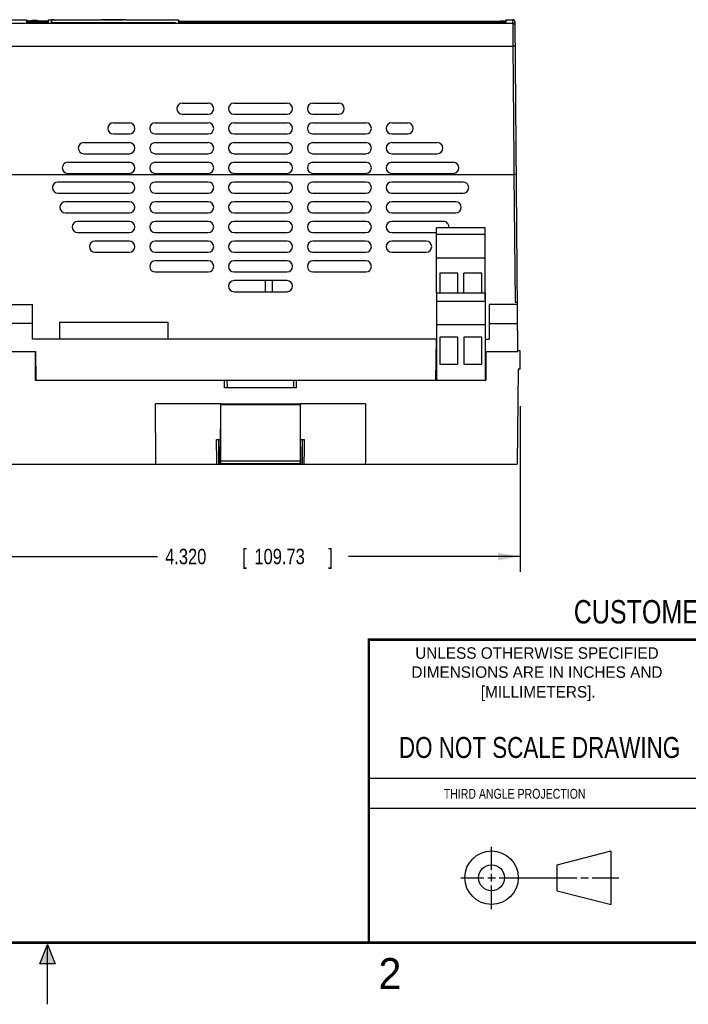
# Model space of a CAD drawing. Header units: inches. Extents: x 0 to 22, y 0 to 17.
# Tile 3 of 16: x 10.8 to 16.2, y 0 to 8. Entities that reach past the tile are written whole.
import ezdxf
from ezdxf.enums import TextEntityAlignment as Align

# ---------------------------------------------------------------- set-up
doc = ezdxf.new("R2010")
doc.units = ezdxf.units.IN
doc.header["$LTSCALE"] = 1.21
doc.header["$MEASUREMENT"] = 0
doc.layers.get('0').update_dxf_attribs({"linetype": 'CONTINUOUS'})
doc.layers.add('DIMENSIONS', color=7, linetype='CONTINUOUS')
doc.styles.get("Standard").update_dxf_attribs({"font": 'txt', "width": 0.8})
doc.dimstyles.new('DIMSTYLE_1', dxfattribs={"dimtxt": 0.125, "dimasz": 0.18, "dimexe": 0.18, "dimexo": 0.0625, "dimgap": 0.09, "dimtad": 0, "dimtih": 1, "dimtoh": 1, "dimdec": 3, "dimzin": 4, "dimdsep": 46, "dimtxsty": 'STANDARD', "dimblk": '_FILLED', "dimblk1": '_FILLED', "dimblk2": '_FILLED', "dimcen": 0.09, "dimadec": 0, "dimazin": 0, "dimtp": 0.01, "dimtm": 0.01, "dimtfac": 1, "dimtdec": 3, "dimtofl": 0, "dimtmove": 0, "dimatfit": 3, "dimldrblk": '_FILLED', "dimfxl": 1, "dimtolj": 1, "dimtzin": 4, "dimarcsym": 0})

# ---------------------------------------------------------------- blocks, each defined once
blk = doc.blocks.new('_FILLED')
at = {"color": 0, "linetype": 'BYBLOCK'}
blk.add_solid([(0, 0), (-1, 0.174), (-1, -0.174)], dxfattribs=at)
blk = doc.blocks.new('*D0')
at = {"layer": 'DIMENSIONS', "color": 2, "linetype": 'CONTINUOUS'}
for p, q in [((10.5181, 5.2023), (10.5181, 3.5098)), ((14.8381, 4.8546), (14.8381, 3.5098)), ((10.5181, 3.6348), (11.8929, 3.6348)), ((14.8381, 3.6348), (13.4429, 3.6348))]:
    blk.add_line(p, q, dxfattribs=at)
at = {"layer": 'DIMENSIONS', "color": 2, "linetype": 'CONTINUOUS', "xscale": 0.18, "yscale": 0.18, "zscale": 0.18, "rotation": 180}
blk.add_blockref('_FILLED', (10.5181, 3.6348), dxfattribs=at)
at = {"layer": 'DIMENSIONS', "color": 2, "linetype": 'CONTINUOUS', "xscale": 0.18, "yscale": 0.18, "zscale": 0.18}
blk.add_blockref('_FILLED', (14.8381, 3.6348), dxfattribs=at)
at = {"layer": 'DIMENSIONS', "color": 2, "linetype": 'CONTINUOUS', "width": 0.8}
for s, p in [('4.320', (11.9554, 3.5723)), ('[', (12.5804, 3.5723)), ('109.73', (12.6804, 3.5723)), (']', (13.2804, 3.5723))]:
    blk.add_text(s, height=0.125, dxfattribs=at).set_placement(p)

msp = doc.modelspace()

# ---------------------------------------------------------------- hatches: boundary and pattern name
at = {"linetype": 'CONTINUOUS'}
msp.add_hatch(color=2, dxfattribs=at).paths.add_polyline_path([(10.9375, 0.3287), (11, 0.485), (11.0625, 0.3287)])

# ---------------------------------------------------------------- linework, layer by layer
at = {"color": 7, "linetype": 'CONTINUOUS'}
for p, q in [((10.6832, 7.9652), (14.777, 7.9652)), ((10.6834, 7.9921), (10.8301, 7.9921)), ((10.8301, 7.9921), (10.8301, 7.9703)), ((10.8301, 7.9801), (11.0051, 7.9801)), ((10.8501, 7.9689), (11.0051, 7.9689)), ((10.8527, 7.9841), (10.8527, 7.9801)), ((11.0051, 7.9912), (11.0051, 7.9689)), ((11.0301, 7.9912), (11.0301, 7.9689)), ((11.0301, 7.9689), (12.0401, 7.9689)), ((11.0341, 7.9912), (11.0341, 7.9689)), ((11.0341, 7.9692), (12.0401, 7.9692)), ((11.0501, 7.9917), (11.4356, 7.9917)), ((11.0501, 7.9915), (11.0541, 7.9915)), ((11.4489, 7.9915), (11.6213, 7.9915)), ((11.6346, 7.9917), (12.0201, 7.9917)), ((12.0401, 7.9692), (12.0401, 7.9689)), ((12.0651, 7.9912), (12.0651, 7.9689)), ((12.0651, 7.9801), (14.7217, 7.9801)), ((12.0651, 7.9689), (14.7017, 7.9689)), ((12.1651, 7.9722), (12.1651, 7.97)), ((12.2651, 7.9722), (12.2651, 7.97)), ((12.3631, 7.9722), (12.3631, 7.97)), ((12.4631, 7.9722), (12.4631, 7.97)), ((12.5611, 7.9722), (12.5611, 7.97)), ((12.6611, 7.9722), (12.6611, 7.97)), ((12.7591, 7.9722), (12.7591, 7.97)), ((12.8591, 7.9722), (12.8591, 7.97)), ((12.9571, 7.9722), (12.9571, 7.97)), ((13.0571, 7.9722), (13.0571, 7.97)), ((13.1551, 7.9722), (13.1551, 7.97)), ((13.2551, 7.9722), (13.2551, 7.97)), ((14.7161, 7.9837), (14.7161, 7.9801)), ((14.7217, 7.9921), (14.7768, 7.9921)), ((14.7217, 7.9921), (14.7217, 7.9703)), ((14.8201, 5.2998), (14.7968, 7.9723)), ((10.6817, 7.7762), (14.7785, 7.7762)), ((12.0951, 7.3144), (12.3051, 7.3144)), ((12.5151, 7.3144), (12.9451, 7.3144)), ((13.1551, 7.3144), (13.3651, 7.3144)), ((12.0951, 7.2244), (12.3051, 7.2244)), ((12.5151, 7.2244), (12.9451, 7.2244)), ((13.1551, 7.2244), (13.3651, 7.2244)), ((11.5351, 7.1544), (11.6651, 7.1544)), ((11.8751, 7.1544), (12.3051, 7.1544)), ((12.5151, 7.1544), (12.9451, 7.1544)), ((13.1551, 7.1544), (13.5851, 7.1544)), ((13.7951, 7.1544), (13.9251, 7.1544)), ((11.5351, 7.0644), (11.6651, 7.0644)), ((11.8751, 7.0644), (12.3051, 7.0644)), ((12.5151, 7.0644), (12.9451, 7.0644)), ((13.1551, 7.0644), (13.5851, 7.0644)), ((13.7951, 7.0644), (13.9251, 7.0644)), ((11.2951, 6.9944), (11.6651, 6.9944)), ((11.8751, 6.9944), (12.3051, 6.9944)), ((12.5151, 6.9944), (12.9451, 6.9944)), ((13.1551, 6.9944), (13.5851, 6.9944)), ((13.7951, 6.9944), (14.1651, 6.9944)), ((11.2951, 6.9044), (11.6651, 6.9044)), ((11.8751, 6.9044), (12.3051, 6.9044)), ((12.5151, 6.9044), (12.9451, 6.9044)), ((13.1551, 6.9044), (13.5851, 6.9044)), ((13.7951, 6.9044), (14.1651, 6.9044)), ((11.1651, 6.8344), (11.6651, 6.8344)), ((11.8751, 6.8344), (12.3051, 6.8344)), ((12.5151, 6.8344), (12.9451, 6.8344)), ((13.1551, 6.8344), (13.5851, 6.8344)), ((13.7951, 6.8344), (14.2951, 6.8344)), ((10.6726, 6.7355), (14.7876, 6.7355)), ((11.1651, 6.7444), (11.6651, 6.7444)), ((11.8751, 6.7444), (12.3051, 6.7444)), ((12.5151, 6.7444), (12.9451, 6.7444)), ((13.1551, 6.7444), (13.5851, 6.7444)), ((13.7951, 6.7444), (14.2951, 6.7444)), ((14.8076, 6.7357), (14.7876, 6.7355)), ((14.7876, 6.7355), (14.7966, 5.6998)), ((11.6651, 6.6744), (11.0851, 6.6744)), ((12.3051, 6.6744), (11.8751, 6.6744)), ((12.9451, 6.6744), (12.5151, 6.6744)), ((13.5851, 6.6744), (13.1551, 6.6744)), ((14.3751, 6.6744), (13.7951, 6.6744)), ((11.0851, 6.5844), (11.6651, 6.5844)), ((11.8751, 6.5844), (12.3051, 6.5844)), ((12.5151, 6.5844), (12.9451, 6.5844)), ((13.1551, 6.5844), (13.5851, 6.5844)), ((13.7951, 6.5844), (14.3751, 6.5844)), ((11.6651, 6.5144), (11.1451, 6.5144)), ((12.3051, 6.5144), (11.8751, 6.5144)), ((12.9451, 6.5144), (12.5151, 6.5144)), ((13.5851, 6.5144), (13.1551, 6.5144)), ((14.3151, 6.5144), (13.7951, 6.5144)), ((11.1451, 6.4244), (11.6651, 6.4244)), ((11.8751, 6.4244), (12.3051, 6.4244)), ((12.5151, 6.4244), (12.9451, 6.4244)), ((13.1551, 6.4244), (13.5851, 6.4244)), ((13.7951, 6.4244), (14.3151, 6.4244)), ((11.6651, 6.3544), (11.2451, 6.3544)), ((12.3051, 6.3544), (11.8751, 6.3544)), ((12.9451, 6.3544), (12.5151, 6.3544)), ((13.5851, 6.3544), (13.1551, 6.3544)), ((14.2151, 6.3544), (13.7951, 6.3544)), ((11.2451, 6.2644), (11.6651, 6.2644)), ((11.8751, 6.2644), (12.3051, 6.2644)), ((12.5151, 6.2644), (12.9451, 6.2644)), ((13.1551, 6.2644), (13.5851, 6.2644)), ((13.7951, 6.2644), (14.1594, 6.2644)), ((14.5531, 6.3033), (14.1594, 6.3033)), ((14.1594, 6.0573), (14.1594, 6.3033)), ((14.5531, 6.2473), (14.1594, 6.2473)), ((14.5531, 6.0573), (14.5531, 6.3033)), ((11.6651, 6.1944), (11.3851, 6.1944)), ((12.3051, 6.1944), (11.8751, 6.1944)), ((12.9451, 6.1944), (12.5151, 6.1944)), ((13.5851, 6.1944), (13.1551, 6.1944)), ((14.0751, 6.1944), (13.7951, 6.1944)), ((11.3851, 6.1044), (11.6651, 6.1044)), ((11.8751, 6.1044), (12.3051, 6.1044)), ((12.5151, 6.1044), (12.9451, 6.1044)), ((13.1551, 6.1044), (13.5851, 6.1044)), ((13.7951, 6.1044), (14.0751, 6.1044)), ((12.3051, 6.0344), (11.8751, 6.0344)), ((12.9451, 6.0344), (12.5151, 6.0344)), ((13.5851, 6.0344), (13.1551, 6.0344)), ((14.5531, 6.0573), (14.1594, 6.0573)), ((14.1594, 5.7763), (14.1594, 6.0573)), ((14.5531, 5.7173), (14.5531, 6.0573)), ((11.8751, 5.9444), (12.3051, 5.9444)), ((12.5151, 5.9444), (12.9451, 5.9444)), ((13.1551, 5.9444), (13.5851, 5.9444)), ((14.3309, 5.9343), (14.1849, 5.9343)), ((14.1849, 5.9343), (14.1849, 5.7763)), ((14.3309, 5.7763), (14.3309, 5.9343)), ((14.5277, 5.9343), (14.3817, 5.9343)), ((14.3817, 5.7763), (14.3817, 5.9343)), ((14.5277, 5.7763), (14.5277, 5.9343)), ((14.5532, 5.9933), (14.5532, 5.9933)), ((12.9451, 5.8744), (12.5151, 5.8744)), ((12.7667, 5.8744), (12.7667, 5.7844)), ((12.8267, 5.7844), (12.8267, 5.8744)), ((12.5151, 5.7844), (12.9451, 5.7844)), ((14.1594, 5.7763), (14.1593, 5.5193)), ((14.1594, 5.7763), (14.5531, 5.7763)), ((14.5531, 5.7763), (14.553, 5.5193)), ((10.6434, 5.6798), (10.8791, 5.6798)), ((10.8791, 5.3998), (10.8791, 5.6798)), ((14.1594, 5.7073), (14.5531, 5.7073)), ((14.5531, 5.7173), (14.5531, 5.7173)), ((14.8168, 5.6798), (14.5851, 5.6798)), ((14.5851, 5.6798), (14.5851, 5.3998)), ((14.7966, 5.6998), (14.8166, 5.6998)), ((10.8791, 5.5248), (10.642, 5.5248)), ((11.0968, 5.5373), (11.0968, 5.3998)), ((11.0968, 5.5373), (11.9768, 5.5373)), ((11.9768, 5.5373), (11.9768, 5.3998)), ((14.1593, 5.5193), (14.553, 5.5193)), ((14.1593, 5.5193), (14.1593, 5.0673)), ((14.553, 5.5193), (14.553, 5.0673)), ((14.5851, 5.5248), (14.8181, 5.5248)), ((14.1593, 5.3998), (10.8791, 5.3998)), ((14.1544, 5.0648), (14.1573, 5.3998)), ((14.3308, 5.4143), (14.1848, 5.4143)), ((14.1848, 5.4143), (14.1848, 5.1973)), ((14.3308, 5.1973), (14.3308, 5.4143)), ((14.5276, 5.4143), (14.3816, 5.4143)), ((14.3816, 5.4143), (14.3816, 5.1973)), ((14.5276, 5.1973), (14.5276, 5.4143)), ((14.553, 5.3998), (14.5851, 5.3998)), ((14.5566, 5.2998), (14.5566, 5.3998)), ((10.6401, 5.2998), (10.9033, 5.2998)), ((10.9001, 5.2998), (10.9001, 5.0648)), ((10.9033, 5.2998), (10.9053, 5.0648)), ((14.1566, 5.3198), (14.1593, 5.3198)), ((14.553, 5.3198), (14.5566, 5.3198)), ((14.5566, 5.2998), (14.8201, 5.2998)), ((14.5601, 5.2998), (14.5601, 5.0648)), ((14.8381, 5.3048), (14.82, 5.3048)), ((14.8368, 5.1548), (14.8381, 5.3048)), ((14.1593, 5.1973), (14.1555, 5.1973)), ((14.1848, 5.1973), (14.3308, 5.1973)), ((14.3816, 5.1973), (14.5276, 5.1973)), ((14.8214, 5.1548), (14.8147, 4.3848)), ((14.8368, 5.1548), (14.8214, 5.1548)), ((10.9001, 5.0673), (10.9053, 5.0673)), ((10.9001, 5.0648), (14.5601, 5.0648)), ((12.4381, 5.0048), (12.4376, 5.0648)), ((13.0221, 5.0048), (13.0226, 5.0648)), ((14.1544, 5.0673), (14.553, 5.0673)), ((14.5451, 5.0673), (14.5451, 5.0648)), ((14.5531, 5.0673), (14.5601, 5.0673)), ((13.0221, 5.0048), (12.4381, 5.0048)), ((12.4069, 4.8748), (11.878, 4.8748)), ((12.4051, 4.8692), (12.4051, 4.3889)), ((12.4069, 4.8748), (12.4068, 4.8692)), ((13.0533, 4.8713), (12.4068, 4.8712)), ((13.5822, 4.8748), (13.0533, 4.8748)), ((13.0533, 4.8748), (13.0534, 4.8693)), ((13.0551, 4.3889), (13.0551, 4.8693)), ((12.4026, 4.3848), (12.4051, 4.6712)), ((13.0576, 4.3848), (13.0551, 4.6714)), ((12.372, 4.5848), (12.4043, 4.5848)), ((12.3926, 4.3848), (12.3926, 4.5848)), ((12.4051, 4.6248), (12.4047, 4.6248)), ((13.0555, 4.6248), (13.0551, 4.6248)), ((13.0558, 4.5848), (13.0882, 4.5848)), ((13.0676, 4.5848), (13.0676, 4.3848)), ((12.4035, 4.4954), (12.4051, 4.4954)), ((13.0551, 4.4954), (13.0566, 4.4954)), ((12.4033, 4.4648), (12.4051, 4.4648)), ((13.0551, 4.4648), (13.0569, 4.4648)), ((10.6455, 4.3848), (14.8147, 4.3848)), ((15.1374, 1.132), (15.5769, 1.2447)), ((15.5769, 0.8105), (15.5769, 1.2447)), ((15.1374, 0.9219), (15.1374, 1.132)), ((15.1374, 0.9219), (15.5769, 0.8105))]:
    msp.add_line(p, q, dxfattribs=at)
at = {"color": 2, "linetype": 'CONTINUOUS'}
for p, q in [((13.61, 1.835), (16.375, 1.835)), ((16.375, 1.5888), (13.61, 1.5888)), ((14.6059, 1.0901), (14.6059, 1.2769)), ((14.6059, 0.9964), (14.6059, 1.0589)), ((14.3557, 1.0276), (14.5434, 1.0276)), ((14.5747, 1.0276), (14.6372, 1.0276)), ((14.6059, 0.7723), (14.6059, 0.9651)), ((14.6684, 1.0276), (15.2987, 1.0276)), ((15.3299, 1.0276), (15.3924, 1.0276)), ((15.4237, 1.0276), (15.6394, 1.0276)), ((10.9375, 0.3287), (11, 0.485)), ((11, 0.485), (11.0625, 0.3287)), ((11, 0), (11, 0.485)), ((11.0625, 0.3287), (10.9375, 0.3287))]:
    msp.add_line(p, q, dxfattribs=at)
at = {"color": 7, "linetype": 'CONTINUOUS'}
for points in [[(14.7968, 7.9723), (14.7966, 7.9744), (14.7963, 7.9765), (14.7957, 7.9785), (14.7949, 7.9805), (14.7939, 7.9824), (14.7927, 7.9841), (14.7914, 7.9858), (14.7898, 7.9872), (14.7882, 7.9885), (14.7864, 7.9896), (14.7844, 7.9906), (14.7824, 7.9913), (14.7804, 7.9918), (14.7783, 7.992), (14.7768, 7.9921)], [(10.8814, 7.9845), (10.8767, 7.9844), (10.8726, 7.9842)], [(10.8878, 7.9846), (10.8861, 7.9846), (10.8814, 7.9845)], [(12.4051, 4.3889), (12.4585, 4.3888), (12.5124, 4.3887), (12.5666, 4.3886), (12.6209, 4.3886), (12.6755, 4.3886), (12.7301, 4.3886), (12.7847, 4.3886), (12.8392, 4.3886), (12.8936, 4.3886), (12.9478, 4.3887), (13.0016, 4.3888), (13.0551, 4.3889)]]:
    msp.add_lwpolyline(points, dxfattribs=at)
at = {"color": 7, "linetype": 'CONTINUOUS', "const_width": 0.02}
for points in [[(13.6, 2.9595), (21.5, 2.96)], [(13.61, 0.5), (13.61, 2.96)], [(0.5, 0.5), (21.5, 0.5)]]:
    msp.add_lwpolyline(points, dxfattribs=at)
at = {"color": 7, "linetype": 'CONTINUOUS'}
for centre, radius in [((14.6059, 1.0276), 0.2171), ((14.6054, 1.0269), 0.105)]:
    msp.add_circle(centre, radius, dxfattribs=at)
for centre, start, end in [((12.0951, 7.2694), 90, 270), ((12.3051, 7.2694), 270, 90), ((12.5151, 7.2694), 90, 270), ((12.9451, 7.2694), 270, 90), ((13.1551, 7.2694), 90, 270), ((13.3651, 7.2694), 270, 90), ((11.5351, 7.1094), 90, 270), ((11.6651, 7.1094), 270, 90), ((11.8751, 7.1094), 90, 270), ((12.3051, 7.1094), 270, 90), ((12.5151, 7.1094), 90, 270), ((12.9451, 7.1094), 270, 90), ((13.1551, 7.1094), 90, 270), ((13.5851, 7.1094), 270, 90), ((13.7951, 7.1094), 90, 270), ((13.9251, 7.1094), 270, 90), ((11.2951, 6.9494), 90, 270), ((11.6651, 6.9494), 270, 90), ((11.8751, 6.9494), 90, 270), ((12.3051, 6.9494), 270, 90), ((12.5151, 6.9494), 90, 270), ((12.9451, 6.9494), 270, 90), ((13.1551, 6.9494), 90, 270), ((13.5851, 6.9494), 270, 90), ((13.7951, 6.9494), 90, 270), ((14.1651, 6.9494), 270, 90), ((11.1651, 6.7894), 90, 270), ((11.6651, 6.7894), 270, 90), ((11.8751, 6.7894), 90, 270), ((12.3051, 6.7894), 270, 90), ((12.5151, 6.7894), 90, 270), ((12.9451, 6.7894), 270, 90), ((13.1551, 6.7894), 90, 270), ((13.5851, 6.7894), 270, 90), ((13.7951, 6.7894), 90, 270), ((14.2951, 6.7894), 270, 90), ((11.0851, 6.6294), 90, 270), ((11.6651, 6.6294), 270, 90), ((11.8751, 6.6294), 90, 270), ((12.3051, 6.6294), 270, 90), ((12.5151, 6.6294), 90, 270), ((12.9451, 6.6294), 270, 90), ((13.1551, 6.6294), 90, 270), ((13.5851, 6.6294), 270, 90), ((13.7951, 6.6294), 90, 270), ((14.3751, 6.6294), 270, 90), ((11.1451, 6.4694), 90, 270), ((11.6651, 6.4694), 270, 90), ((11.8751, 6.4694), 90, 270), ((12.3051, 6.4694), 270, 90), ((12.5151, 6.4694), 90, 270), ((12.9451, 6.4694), 270, 90), ((13.1551, 6.4694), 90, 270), ((13.5851, 6.4694), 270, 90), ((13.7951, 6.4694), 90, 270), ((14.3151, 6.4694), 270, 90), ((11.2451, 6.3094), 90, 270), ((11.6651, 6.3094), 270, 90), ((11.8751, 6.3094), 90, 270), ((12.3051, 6.3094), 270, 90), ((12.5151, 6.3094), 90, 270), ((12.9451, 6.3094), 270, 90), ((13.1551, 6.3094), 90, 270), ((13.5851, 6.3094), 270, 90), ((13.7951, 6.3094), 90, 270), ((14.2151, 6.3094), 352.20879, 90), ((11.3851, 6.1494), 90, 270), ((11.6651, 6.1494), 270, 90), ((11.8751, 6.1494), 90, 270), ((12.3051, 6.1494), 270, 90), ((12.5151, 6.1494), 90, 270), ((12.9451, 6.1494), 270, 90), ((13.1551, 6.1494), 90, 270), ((13.5851, 6.1494), 270, 90), ((13.7951, 6.1494), 90, 270), ((14.0751, 6.1494), 270, 90), ((11.8751, 5.9894), 90, 270), ((12.3051, 5.9894), 270, 90), ((12.5151, 5.9894), 90, 270), ((12.9451, 5.9894), 270, 90), ((13.1551, 5.9894), 90, 270), ((13.5851, 5.9894), 270, 90), ((12.5151, 5.8294), 90, 270), ((12.9451, 5.8294), 270, 90)]:
    msp.add_arc(centre, 0.045, start, end, dxfattribs=at)
for points, knots in [([(10.8301, 7.9849), (10.8301, 7.9849), (10.8303, 7.9848), (10.8306, 7.9848), (10.8312, 7.9847), (10.8319, 7.9846), (10.8329, 7.9845), (10.8341, 7.9844), (10.8354, 7.9844), (10.8369, 7.9843), (10.8386, 7.9843), (10.8404, 7.9842), (10.8423, 7.9842), (10.8443, 7.9842), (10.8463, 7.9841), (10.8484, 7.9841), (10.8505, 7.9841), (10.8519, 7.9841), (10.8527, 7.9841)], [0, 0, 0, 0, 0.006242, 0.021607, 0.046532, 0.080839, 0.124177, 0.176071, 0.235942, 0.303121, 0.376851, 0.456302, 0.540583, 0.628745, 0.719799, 0.812722, 0.906473, 1, 1, 1, 1]), ([(10.8501, 7.9689), (10.8494, 7.9689), (10.848, 7.9689), (10.8459, 7.9689), (10.8439, 7.9689), (10.842, 7.969), (10.8401, 7.9691), (10.8384, 7.9691), (10.8368, 7.9692), (10.8353, 7.9693), (10.834, 7.9694), (10.8328, 7.9696), (10.8319, 7.9697), (10.8311, 7.9698), (10.8306, 7.97), (10.8302, 7.9701), (10.8301, 7.9702), (10.8301, 7.9703)], [0, 0, 0, 0, 0.103501, 0.205886, 0.306047, 0.402903, 0.495403, 0.582545, 0.66338, 0.73703, 0.802695, 0.859669, 0.907352, 0.94527, 0.973122, 0.990928, 1, 1, 1, 1]), ([(10.8683, 7.9842), (10.8694, 7.9842), (10.8732, 7.9842), (10.877, 7.9842), (10.8798, 7.9842)], [0, 0, 0, 0, 0.285886, 1, 1, 1, 1]), ([(10.8732, 7.9842), (10.8743, 7.9842), (10.8765, 7.9843), (10.8786, 7.9843), (10.8798, 7.9843)], [0, 0, 0, 0, 0.484219, 1, 1, 1, 1]), ([(10.9001, 7.9846), (10.8988, 7.9846), (10.8963, 7.9847), (10.8928, 7.9847), (10.89, 7.9847), (10.8883, 7.9846), (10.8878, 7.9846)], [0, 0, 0, 0, 0.31411, 0.598593, 0.861769, 1, 1, 1, 1]), ([(10.8878, 7.9842), (10.8887, 7.9842), (10.8928, 7.9842), (10.8969, 7.9842), (10.9001, 7.9842)], [0, 0, 0, 0, 0.228751, 1, 1, 1, 1]), ([(10.9095, 7.9844), (10.9084, 7.9844), (10.9063, 7.9845), (10.9031, 7.9846), (10.9011, 7.9846), (10.9001, 7.9846)], [0, 0, 0, 0, 0.34876, 0.682641, 1, 1, 1, 1]), ([(10.9156, 7.9842), (10.9151, 7.9842), (10.9141, 7.9843), (10.9126, 7.9843), (10.911, 7.9843), (10.91, 7.9844), (10.9095, 7.9844)], [0, 0, 0, 0, 0.234409, 0.497565, 0.754472, 1, 1, 1, 1]), ([(10.9237, 7.9842), (10.9253, 7.9842), (10.9333, 7.9842), (10.9475, 7.9841), (10.9662, 7.984), (10.9848, 7.9838), (10.9977, 7.9837), (11.0045, 7.9836), (11.0051, 7.9836)], [0, 0, 0, 0, 0.060058, 0.292488, 0.52325, 0.751698, 0.977197, 1, 1, 1, 1]), ([(11.0051, 7.9912), (11.0051, 7.9913), (11.0054, 7.9913), (11.0058, 7.9914), (11.0067, 7.9914), (11.0079, 7.9914), (11.0094, 7.9915), (11.0112, 7.9915), (11.0133, 7.9915), (11.0157, 7.9916), (11.0183, 7.9916), (11.0212, 7.9916), (11.0243, 7.9917), (11.0273, 7.9917), (11.0292, 7.9917), (11.0301, 7.9917)], [0, 0, 0, 0, 0.00718, 0.027773, 0.061803, 0.109038, 0.169127, 0.241618, 0.325961, 0.421515, 0.527555, 0.643274, 0.767791, 0.90016, 1, 1, 1, 1]), ([(11.0301, 7.9917), (11.0304, 7.9917), (11.0317, 7.9917), (11.0331, 7.9917), (11.0341, 7.9917)], [0, 0, 0, 0, 0.24618, 1, 1, 1, 1]), ([(11.0339, 7.9914), (11.0335, 7.9914), (11.0328, 7.9913), (11.0319, 7.9913), (11.0311, 7.9913), (11.0306, 7.9913), (11.0303, 7.9912), (11.0301, 7.9912), (11.0301, 7.9912)], [0, 0, 0, 0, 0.298031, 0.546495, 0.742681, 0.884466, 0.970375, 1, 1, 1, 1]), ([(11.0499, 7.9915), (11.0493, 7.9915), (11.0479, 7.9915), (11.046, 7.9915), (11.0441, 7.9914), (11.0424, 7.9914), (11.0407, 7.9914), (11.0393, 7.9914), (11.038, 7.9914), (11.0368, 7.9913), (11.0359, 7.9913), (11.0351, 7.9913), (11.0346, 7.9913), (11.0343, 7.9912), (11.0341, 7.9912), (11.0341, 7.9912)], [0, 0, 0, 0, 0.127581, 0.250892, 0.368581, 0.479361, 0.582017, 0.675425, 0.758562, 0.830519, 0.890508, 0.937875, 0.972107, 0.992848, 1, 1, 1, 1]), ([(11.0347, 7.9917), (11.0359, 7.9917), (11.0385, 7.9917), (11.0423, 7.9917), (11.0462, 7.9917), (11.0488, 7.9917), (11.0501, 7.9917)], [0, 0, 0, 0, 0.243265, 0.492288, 0.745174, 1, 1, 1, 1]), ([(11.0541, 7.9915), (11.0534, 7.9915), (11.0521, 7.9915), (11.0507, 7.9915), (11.0501, 7.9915)], [0, 0, 0, 0, 0.522556, 1, 1, 1, 1]), ([(11.4489, 7.9919), (11.4482, 7.9918), (11.4456, 7.9918), (11.4411, 7.9918), (11.4374, 7.9918), (11.4356, 7.9917)], [0, 0, 0, 0, 0.155271, 0.594096, 1, 1, 1, 1]), ([(11.6213, 7.9919), (11.6199, 7.9919), (11.6163, 7.9919), (11.6104, 7.9919), (11.6034, 7.9919), (11.5961, 7.992), (11.5886, 7.992), (11.5808, 7.992), (11.5728, 7.992), (11.5646, 7.992), (11.5562, 7.992), (11.5478, 7.992), (11.5393, 7.992), (11.5308, 7.992), (11.5223, 7.992), (11.5139, 7.992), (11.5056, 7.992), (11.4974, 7.992), (11.4894, 7.992), (11.4816, 7.992), (11.474, 7.992), (11.4667, 7.9919), (11.4598, 7.9919), (11.4539, 7.9919), (11.4503, 7.9919), (11.4489, 7.9919)], [0, 0, 0, 0, 0.024204, 0.062577, 0.102982, 0.145231, 0.189129, 0.23447, 0.281045, 0.328637, 0.377026, 0.425985, 0.475289, 0.524707, 0.574011, 0.62297, 0.671359, 0.718951, 0.765526, 0.810867, 0.854765, 0.897014, 0.937419, 0.975791, 1, 1, 1, 1]), ([(11.6213, 7.9915), (11.62, 7.9915), (11.6173, 7.9915), (11.613, 7.9916), (11.6084, 7.9917), (11.6033, 7.9917), (11.5979, 7.9918), (11.5922, 7.9918), (11.5862, 7.9918), (11.5799, 7.9918), (11.5734, 7.9919), (11.5667, 7.9919), (11.5599, 7.9919), (11.5529, 7.9919), (11.5458, 7.9919), (11.5387, 7.9919), (11.5315, 7.9919), (11.5244, 7.9919), (11.5173, 7.9919), (11.5103, 7.9919), (11.5034, 7.9919), (11.4967, 7.9919), (11.4902, 7.9918), (11.484, 7.9918), (11.478, 7.9918), (11.4722, 7.9918), (11.4669, 7.9917), (11.4618, 7.9917), (11.4571, 7.9916), (11.4529, 7.9915), (11.4502, 7.9915), (11.4489, 7.9915)], [0, 0, 0, 0, 0.022343, 0.047138, 0.074256, 0.103559, 0.134897, 0.168109, 0.203025, 0.239465, 0.277242, 0.316164, 0.356028, 0.396633, 0.437767, 0.479222, 0.520782, 0.562237, 0.603371, 0.643975, 0.68384, 0.722761, 0.760538, 0.796978, 0.831894, 0.865105, 0.896443, 0.925746, 0.952863, 0.977657, 1, 1, 1, 1]), ([(11.6346, 7.9917), (11.6328, 7.9918), (11.629, 7.9918), (11.6246, 7.9918), (11.622, 7.9918), (11.6213, 7.9919)], [0, 0, 0, 0, 0.405882, 0.844683, 1, 1, 1, 1]), ([(12.0201, 7.9917), (12.0214, 7.9917), (12.024, 7.9917), (12.0279, 7.9917), (12.0317, 7.9917), (12.0354, 7.9917), (12.0391, 7.9917), (12.0425, 7.9917), (12.0458, 7.9917), (12.0489, 7.9916), (12.0518, 7.9916), (12.0545, 7.9916), (12.0568, 7.9915), (12.059, 7.9915), (12.0608, 7.9915), (12.0623, 7.9914), (12.0634, 7.9914), (12.0643, 7.9914), (12.0647, 7.9913), (12.0651, 7.9913), (12.0651, 7.9912)], [0, 0, 0, 0, 0.087124, 0.173585, 0.258725, 0.341896, 0.422466, 0.499821, 0.573372, 0.642561, 0.706861, 0.765783, 0.818878, 0.865744, 0.906023, 0.939412, 0.965659, 0.984568, 0.99601, 1, 1, 1, 1]), ([(12.1651, 7.9722), (12.1651, 7.9723), (12.1654, 7.9725), (12.1659, 7.9726), (12.1669, 7.9728), (12.1682, 7.9729), (12.1699, 7.9731), (12.1719, 7.9732), (12.1742, 7.9734), (12.1769, 7.9735), (12.1798, 7.9736), (12.183, 7.9737), (12.1865, 7.9738), (12.1902, 7.9739), (12.194, 7.974), (12.198, 7.974), (12.2022, 7.9741), (12.2064, 7.9741), (12.2107, 7.9741), (12.2151, 7.9742), (12.2194, 7.9741), (12.2237, 7.9741), (12.228, 7.9741), (12.2321, 7.974), (12.2362, 7.974), (12.24, 7.9739), (12.2437, 7.9738), (12.2471, 7.9737), (12.2503, 7.9736), (12.2533, 7.9735), (12.2559, 7.9734), (12.2583, 7.9732), (12.2603, 7.9731), (12.262, 7.9729), (12.2632, 7.9728), (12.2642, 7.9726), (12.2648, 7.9725), (12.2651, 7.9723), (12.2651, 7.9722)], [0, 0, 0, 0, 0.002626, 0.008579, 0.018156, 0.031349, 0.048077, 0.068225, 0.091643, 0.118156, 0.147565, 0.179647, 0.214159, 0.25084, 0.289411, 0.329579, 0.37104, 0.413479, 0.456575, 0.5, 0.543425, 0.586521, 0.62896, 0.670421, 0.710589, 0.74916, 0.785841, 0.820353, 0.852435, 0.881844, 0.908357, 0.931775, 0.951923, 0.968651, 0.981844, 0.991421, 0.997374, 1, 1, 1, 1]), ([(12.1703, 7.9689), (12.1701, 7.9689), (12.1694, 7.969), (12.1682, 7.9691), (12.1669, 7.9693), (12.1659, 7.9695), (12.1654, 7.9697), (12.1651, 7.9699), (12.1651, 7.97)], [0, 0, 0, 0, 0.102809, 0.412906, 0.657793, 0.836116, 0.947981, 1, 1, 1, 1]), ([(12.2651, 7.97), (12.2651, 7.9699), (12.2648, 7.9697), (12.2642, 7.9695), (12.2633, 7.9693), (12.2619, 7.9691), (12.2608, 7.969), (12.26, 7.9689), (12.2598, 7.9689)], [0, 0, 0, 0, 0.052019, 0.163884, 0.342207, 0.587094, 0.897191, 1, 1, 1, 1]), ([(12.3631, 7.9722), (12.3631, 7.9723), (12.3634, 7.9725), (12.3639, 7.9726), (12.3649, 7.9728), (12.3662, 7.9729), (12.3679, 7.9731), (12.3699, 7.9732), (12.3722, 7.9734), (12.3749, 7.9735), (12.3778, 7.9736), (12.381, 7.9737), (12.3845, 7.9738), (12.3882, 7.9739), (12.392, 7.974), (12.396, 7.974), (12.4002, 7.9741), (12.4044, 7.9741), (12.4087, 7.9741), (12.4131, 7.9742), (12.4174, 7.9741), (12.4217, 7.9741), (12.426, 7.9741), (12.4301, 7.974), (12.4342, 7.974), (12.438, 7.9739), (12.4417, 7.9738), (12.4451, 7.9737), (12.4483, 7.9736), (12.4513, 7.9735), (12.4539, 7.9734), (12.4563, 7.9732), (12.4583, 7.9731), (12.46, 7.9729), (12.4612, 7.9728), (12.4622, 7.9726), (12.4628, 7.9725), (12.4631, 7.9723), (12.4631, 7.9722)], [0, 0, 0, 0, 0.002626, 0.008579, 0.018156, 0.031349, 0.048077, 0.068225, 0.091643, 0.118156, 0.147565, 0.179647, 0.214159, 0.25084, 0.289411, 0.329579, 0.37104, 0.413479, 0.456575, 0.5, 0.543425, 0.586521, 0.62896, 0.670421, 0.710589, 0.74916, 0.785841, 0.820353, 0.852435, 0.881844, 0.908357, 0.931775, 0.951923, 0.968651, 0.981844, 0.991421, 0.997374, 1, 1, 1, 1]), ([(12.3683, 7.9689), (12.3681, 7.9689), (12.3674, 7.969), (12.3662, 7.9691), (12.3649, 7.9693), (12.3639, 7.9695), (12.3634, 7.9697), (12.3631, 7.9699), (12.3631, 7.97)], [0, 0, 0, 0, 0.102809, 0.412906, 0.657793, 0.836116, 0.947981, 1, 1, 1, 1]), ([(12.4631, 7.97), (12.4631, 7.9699), (12.4628, 7.9697), (12.4622, 7.9695), (12.4613, 7.9693), (12.4599, 7.9691), (12.4588, 7.969), (12.458, 7.9689), (12.4578, 7.9689)], [0, 0, 0, 0, 0.052019, 0.163884, 0.342207, 0.587094, 0.897191, 1, 1, 1, 1]), ([(12.5611, 7.9722), (12.5611, 7.9723), (12.5614, 7.9725), (12.5619, 7.9726), (12.5629, 7.9728), (12.5642, 7.9729), (12.5659, 7.9731), (12.5679, 7.9732), (12.5702, 7.9734), (12.5729, 7.9735), (12.5758, 7.9736), (12.579, 7.9737), (12.5825, 7.9738), (12.5862, 7.9739), (12.59, 7.974), (12.594, 7.974), (12.5982, 7.9741), (12.6024, 7.9741), (12.6067, 7.9741), (12.6111, 7.9742), (12.6154, 7.9741), (12.6197, 7.9741), (12.624, 7.9741), (12.6281, 7.974), (12.6322, 7.974), (12.636, 7.9739), (12.6397, 7.9738), (12.6431, 7.9737), (12.6463, 7.9736), (12.6493, 7.9735), (12.6519, 7.9734), (12.6543, 7.9732), (12.6563, 7.9731), (12.658, 7.9729), (12.6592, 7.9728), (12.6602, 7.9726), (12.6608, 7.9725), (12.6611, 7.9723), (12.6611, 7.9722)], [0, 0, 0, 0, 0.002626, 0.008579, 0.018156, 0.031349, 0.048077, 0.068225, 0.091643, 0.118156, 0.147565, 0.179647, 0.214159, 0.25084, 0.289411, 0.329579, 0.37104, 0.413479, 0.456575, 0.5, 0.543425, 0.586521, 0.62896, 0.670421, 0.710589, 0.74916, 0.785841, 0.820353, 0.852435, 0.881844, 0.908357, 0.931775, 0.951923, 0.968651, 0.981844, 0.991421, 0.997374, 1, 1, 1, 1]), ([(12.5663, 7.9689), (12.5661, 7.9689), (12.5654, 7.969), (12.5642, 7.9691), (12.5629, 7.9693), (12.5619, 7.9695), (12.5614, 7.9697), (12.5611, 7.9699), (12.5611, 7.97)], [0, 0, 0, 0, 0.102809, 0.412906, 0.657793, 0.836116, 0.947981, 1, 1, 1, 1]), ([(12.6611, 7.97), (12.6611, 7.9699), (12.6608, 7.9697), (12.6602, 7.9695), (12.6593, 7.9693), (12.6579, 7.9691), (12.6568, 7.969), (12.656, 7.9689), (12.6558, 7.9689)], [0, 0, 0, 0, 0.052019, 0.163884, 0.342207, 0.587094, 0.897191, 1, 1, 1, 1]), ([(12.7591, 7.9722), (12.7591, 7.9723), (12.7594, 7.9725), (12.7599, 7.9726), (12.7609, 7.9728), (12.7622, 7.9729), (12.7639, 7.9731), (12.7659, 7.9732), (12.7682, 7.9734), (12.7709, 7.9735), (12.7738, 7.9736), (12.777, 7.9737), (12.7805, 7.9738), (12.7842, 7.9739), (12.788, 7.974), (12.792, 7.974), (12.7962, 7.9741), (12.8004, 7.9741), (12.8047, 7.9741), (12.8091, 7.9742), (12.8134, 7.9741), (12.8177, 7.9741), (12.822, 7.9741), (12.8261, 7.974), (12.8302, 7.974), (12.834, 7.9739), (12.8377, 7.9738), (12.8411, 7.9737), (12.8443, 7.9736), (12.8473, 7.9735), (12.8499, 7.9734), (12.8523, 7.9732), (12.8543, 7.9731), (12.856, 7.9729), (12.8572, 7.9728), (12.8582, 7.9726), (12.8588, 7.9725), (12.8591, 7.9723), (12.8591, 7.9722)], [0, 0, 0, 0, 0.002626, 0.008579, 0.018156, 0.031349, 0.048077, 0.068225, 0.091643, 0.118156, 0.147565, 0.179647, 0.214159, 0.25084, 0.289411, 0.329579, 0.37104, 0.413479, 0.456575, 0.5, 0.543425, 0.586521, 0.62896, 0.670421, 0.710589, 0.74916, 0.785841, 0.820353, 0.852435, 0.881844, 0.908357, 0.931775, 0.951923, 0.968651, 0.981844, 0.991421, 0.997374, 1, 1, 1, 1]), ([(12.7643, 7.9689), (12.7641, 7.9689), (12.7634, 7.969), (12.7622, 7.9691), (12.7609, 7.9693), (12.7599, 7.9695), (12.7594, 7.9697), (12.7591, 7.9699), (12.7591, 7.97)], [0, 0, 0, 0, 0.102809, 0.412906, 0.657793, 0.836116, 0.947981, 1, 1, 1, 1]), ([(12.8591, 7.97), (12.8591, 7.9699), (12.8588, 7.9697), (12.8582, 7.9695), (12.8573, 7.9693), (12.8559, 7.9691), (12.8548, 7.969), (12.854, 7.9689), (12.8538, 7.9689)], [0, 0, 0, 0, 0.052019, 0.163884, 0.342207, 0.587094, 0.897191, 1, 1, 1, 1]), ([(12.9571, 7.9722), (12.9571, 7.9723), (12.9574, 7.9725), (12.9579, 7.9726), (12.9589, 7.9728), (12.9602, 7.9729), (12.9619, 7.9731), (12.9639, 7.9732), (12.9662, 7.9734), (12.9689, 7.9735), (12.9718, 7.9736), (12.975, 7.9737), (12.9785, 7.9738), (12.9822, 7.9739), (12.986, 7.974), (12.99, 7.974), (12.9942, 7.9741), (12.9984, 7.9741), (13.0027, 7.9741), (13.0071, 7.9742), (13.0114, 7.9741), (13.0157, 7.9741), (13.02, 7.9741), (13.0241, 7.974), (13.0282, 7.974), (13.032, 7.9739), (13.0357, 7.9738), (13.0391, 7.9737), (13.0423, 7.9736), (13.0453, 7.9735), (13.0479, 7.9734), (13.0503, 7.9732), (13.0523, 7.9731), (13.054, 7.9729), (13.0552, 7.9728), (13.0562, 7.9726), (13.0568, 7.9725), (13.0571, 7.9723), (13.0571, 7.9722)], [0, 0, 0, 0, 0.002626, 0.008579, 0.018156, 0.031349, 0.048077, 0.068225, 0.091643, 0.118156, 0.147565, 0.179647, 0.214159, 0.25084, 0.289411, 0.329579, 0.37104, 0.413479, 0.456575, 0.5, 0.543425, 0.586521, 0.62896, 0.670421, 0.710589, 0.74916, 0.785841, 0.820353, 0.852435, 0.881844, 0.908357, 0.931775, 0.951923, 0.968651, 0.981844, 0.991421, 0.997374, 1, 1, 1, 1]), ([(12.9623, 7.9689), (12.9621, 7.9689), (12.9614, 7.969), (12.9602, 7.9691), (12.9589, 7.9693), (12.9579, 7.9695), (12.9574, 7.9697), (12.9571, 7.9699), (12.9571, 7.97)], [0, 0, 0, 0, 0.102809, 0.412906, 0.657793, 0.836116, 0.947981, 1, 1, 1, 1]), ([(13.0571, 7.97), (13.0571, 7.9699), (13.0568, 7.9697), (13.0562, 7.9695), (13.0553, 7.9693), (13.0539, 7.9691), (13.0528, 7.969), (13.052, 7.9689), (13.0518, 7.9689)], [0, 0, 0, 0, 0.052019, 0.163884, 0.342207, 0.587094, 0.897191, 1, 1, 1, 1]), ([(13.1551, 7.9722), (13.1551, 7.9723), (13.1554, 7.9725), (13.1559, 7.9726), (13.1569, 7.9728), (13.1582, 7.9729), (13.1599, 7.9731), (13.1619, 7.9732), (13.1642, 7.9734), (13.1669, 7.9735), (13.1698, 7.9736), (13.173, 7.9737), (13.1765, 7.9738), (13.1802, 7.9739), (13.184, 7.974), (13.188, 7.974), (13.1922, 7.9741), (13.1964, 7.9741), (13.2007, 7.9741), (13.2051, 7.9742), (13.2094, 7.9741), (13.2137, 7.9741), (13.218, 7.9741), (13.2221, 7.974), (13.2262, 7.974), (13.23, 7.9739), (13.2337, 7.9738), (13.2371, 7.9737), (13.2403, 7.9736), (13.2433, 7.9735), (13.2459, 7.9734), (13.2483, 7.9732), (13.2503, 7.9731), (13.252, 7.9729), (13.2532, 7.9728), (13.2542, 7.9726), (13.2548, 7.9725), (13.2551, 7.9723), (13.2551, 7.9722)], [0, 0, 0, 0, 0.002626, 0.008579, 0.018156, 0.031349, 0.048077, 0.068225, 0.091643, 0.118156, 0.147565, 0.179647, 0.214159, 0.25084, 0.289411, 0.329579, 0.37104, 0.413479, 0.456575, 0.5, 0.543425, 0.586521, 0.62896, 0.670421, 0.710589, 0.74916, 0.785841, 0.820353, 0.852435, 0.881844, 0.908357, 0.931775, 0.951923, 0.968651, 0.981844, 0.991421, 0.997374, 1, 1, 1, 1]), ([(13.1603, 7.9689), (13.1601, 7.9689), (13.1594, 7.969), (13.1582, 7.9691), (13.1569, 7.9693), (13.1559, 7.9695), (13.1554, 7.9697), (13.1551, 7.9699), (13.1551, 7.97)], [0, 0, 0, 0, 0.102809, 0.412906, 0.657793, 0.836116, 0.947981, 1, 1, 1, 1]), ([(13.2551, 7.97), (13.2551, 7.9699), (13.2548, 7.9697), (13.2542, 7.9695), (13.2533, 7.9693), (13.2519, 7.9691), (13.2508, 7.969), (13.25, 7.9689), (13.2498, 7.9689)], [0, 0, 0, 0, 0.052019, 0.163884, 0.342207, 0.587094, 0.897191, 1, 1, 1, 1]), ([(14.6562, 7.9801), (14.6563, 7.9801), (14.6609, 7.9805), (14.6703, 7.9812), (14.6848, 7.9821), (14.7002, 7.983), (14.7107, 7.9835), (14.7161, 7.9837)], [0, 0, 0, 0, 0.004778, 0.230746, 0.472297, 0.728903, 1, 1, 1, 1]), ([(14.7217, 7.9703), (14.7217, 7.9702), (14.7215, 7.9701), (14.7212, 7.97), (14.7206, 7.9698), (14.7199, 7.9697), (14.7189, 7.9696), (14.7178, 7.9694), (14.7165, 7.9693), (14.715, 7.9692), (14.7134, 7.9691), (14.7116, 7.9691), (14.7098, 7.969), (14.7078, 7.9689), (14.7058, 7.9689), (14.7038, 7.9689), (14.7024, 7.9689), (14.7017, 7.9689)], [0, 0, 0, 0, 0.009072, 0.026878, 0.05473, 0.092648, 0.140331, 0.197305, 0.26297, 0.33662, 0.417455, 0.504597, 0.597097, 0.693953, 0.794114, 0.896499, 1, 1, 1, 1]), ([(14.7161, 7.9837), (14.7166, 7.9837), (14.7175, 7.9838), (14.7187, 7.9838), (14.7197, 7.9839), (14.7205, 7.984), (14.7211, 7.9841), (14.7215, 7.9842), (14.7217, 7.9842), (14.7217, 7.9843)], [0, 0, 0, 0, 0.253175, 0.472906, 0.656612, 0.802174, 0.908013, 0.973326, 1, 1, 1, 1]), ([(14.7768, 7.992), (14.7768, 7.992), (14.7768, 7.9869), (14.7768, 7.984), (14.7769, 7.9747), (14.777, 7.9688), (14.777, 7.9652)], [0, 0, 0, 0, 0.081348, 0.282247, 0.588505, 1, 1, 1, 1]), ([(14.797, 7.9454), (14.797, 7.9461), (14.7969, 7.9475), (14.7966, 7.9495), (14.796, 7.9515), (14.7952, 7.9535), (14.7943, 7.9553), (14.7931, 7.9571), (14.7918, 7.9587), (14.7903, 7.9601), (14.7887, 7.9614), (14.787, 7.9626), (14.7851, 7.9635), (14.7832, 7.9643), (14.7811, 7.9648), (14.7791, 7.9651), (14.7777, 7.9652), (14.777, 7.9652)], [0, 0, 0, 0, 0.066568, 0.13314, 0.199721, 0.266313, 0.332922, 0.399548, 0.466193, 0.53286, 0.599547, 0.666254, 0.732979, 0.799719, 0.866472, 0.933234, 1, 1, 1, 1]), ([(14.777, 7.9652), (14.777, 7.9648), (14.777, 7.9637), (14.777, 7.9617), (14.777, 7.959), (14.7771, 7.9556), (14.7771, 7.9515), (14.7771, 7.9467), (14.7772, 7.9413), (14.7772, 7.9353), (14.7773, 7.9286), (14.7773, 7.9214), (14.7774, 7.9136), (14.7775, 7.9052), (14.7775, 7.8964), (14.7776, 7.8871), (14.7777, 7.8774), (14.7778, 7.8672), (14.7778, 7.8567), (14.7779, 7.8459), (14.778, 7.8347), (14.7781, 7.8233), (14.7782, 7.8118), (14.7783, 7.8), (14.7784, 7.7881), (14.7784, 7.7802), (14.7785, 7.7762)], [0, 0, 0, 0, 0.00681, 0.017401, 0.031737, 0.049761, 0.071403, 0.096604, 0.125258, 0.157254, 0.192501, 0.230847, 0.272143, 0.316299, 0.36312, 0.412395, 0.46401, 0.517772, 0.573447, 0.63088, 0.689853, 0.750113, 0.811491, 0.873757, 0.93667, 1, 1, 1, 1]), ([(14.7985, 7.7753), (14.7985, 7.7754), (14.7983, 7.7755), (14.798, 7.7756), (14.7974, 7.7757), (14.7967, 7.7757), (14.7957, 7.7758), (14.7946, 7.7759), (14.7933, 7.776), (14.7918, 7.776), (14.7902, 7.7761), (14.7884, 7.7761), (14.7866, 7.7762), (14.7846, 7.7762), (14.7826, 7.7762), (14.7806, 7.7762), (14.7792, 7.7762), (14.7785, 7.7762)], [0, 0, 0, 0, 0.007683, 0.024834, 0.052296, 0.089965, 0.137499, 0.194411, 0.260098, 0.333854, 0.414878, 0.502291, 0.595142, 0.692416, 0.793054, 0.895956, 1, 1, 1, 1]), ([(14.7785, 7.7762), (14.7791, 7.7069), (14.7803, 7.5682), (14.7821, 7.3601), (14.7839, 7.1519), (14.7857, 6.9438), (14.7869, 6.805), (14.7876, 6.7355)], [0, 0, 0, 0, 0.199869, 0.399826, 0.599848, 0.799914, 1, 1, 1, 1]), ([(12.4608, 5.0048), (12.4607, 5.0115), (12.4606, 5.0248), (12.4605, 5.0448), (12.4603, 5.0582), (12.4603, 5.0648)], [0, 0, 0, 0, 0.333389, 0.666722, 1, 1, 1, 1]), ([(12.9994, 5.0048), (12.9994, 5.0115), (12.9995, 5.0248), (12.9997, 5.0448), (12.9998, 5.0582), (12.9999, 5.0648)], [0, 0, 0, 0, 0.333389, 0.666722, 1, 1, 1, 1]), ([(11.8793, 4.3848), (11.8792, 4.4392), (11.8789, 4.548), (11.8784, 4.7114), (11.8782, 4.8203), (11.878, 4.8748)], [0, 0, 0, 0, 0.332925, 0.666258, 1, 1, 1, 1]), ([(12.4051, 4.8692), (12.4053, 4.8692), (12.4057, 4.8692), (12.4062, 4.8692), (12.4066, 4.8692), (12.4068, 4.8692)], [0, 0, 0, 0, 0.333304, 0.666638, 1, 1, 1, 1]), ([(12.4051, 4.8687), (12.4229, 4.8686), (12.4587, 4.8686), (12.5125, 4.8685), (12.5667, 4.8684), (12.621, 4.8684), (12.6755, 4.8684), (12.7301, 4.8684), (12.7846, 4.8684), (12.8391, 4.8684), (12.8935, 4.8684), (12.9476, 4.8685), (13.0015, 4.8686), (13.0372, 4.8687), (13.0551, 4.8687)], [0, 0, 0, 0, 0.082317, 0.165188, 0.248502, 0.332149, 0.416019, 0.5, 0.583981, 0.667851, 0.751498, 0.834812, 0.917683, 1, 1, 1, 1]), ([(13.0534, 4.8693), (13.0535, 4.8693), (13.0539, 4.8693), (13.0545, 4.8693), (13.0549, 4.8693), (13.0551, 4.8693)], [0, 0, 0, 0, 0.333362, 0.666695, 1, 1, 1, 1]), ([(13.5822, 4.8748), (13.582, 4.8203), (13.5817, 4.7114), (13.5813, 4.548), (13.581, 4.4392), (13.5808, 4.3848)], [0, 0, 0, 0, 0.333742, 0.667075, 1, 1, 1, 1]), ([(12.3756, 4.3848), (12.3752, 4.4077), (12.3745, 4.4529), (12.3733, 4.5196), (12.3724, 4.5633), (12.372, 4.5848)], [0, 0, 0, 0, 0.343761, 0.677127, 1, 1, 1, 1]), ([(12.4051, 4.6348), (12.405, 4.6348), (12.405, 4.6348), (12.4049, 4.6348), (12.4048, 4.6348), (12.4048, 4.6348)], [0, 0, 0, 0, 0.333514, 0.666849, 1, 1, 1, 1]), ([(13.0554, 4.6348), (13.0554, 4.6348), (13.0553, 4.6348), (13.0552, 4.6348), (13.0551, 4.6348), (13.0551, 4.6348)], [0, 0, 0, 0, 0.333151, 0.666486, 1, 1, 1, 1]), ([(13.0846, 4.3848), (13.085, 4.4077), (13.0857, 4.4529), (13.0869, 4.5196), (13.0877, 4.5633), (13.0882, 4.5848)], [0, 0, 0, 0, 0.343761, 0.677127, 1, 1, 1, 1]), ([(13.0551, 4.4087), (13.0373, 4.4087), (13.0015, 4.4086), (12.9476, 4.4085), (12.8935, 4.4085), (12.8391, 4.4084), (12.7846, 4.4084), (12.7301, 4.4084), (12.6755, 4.4084), (12.621, 4.4084), (12.5667, 4.4085), (12.5126, 4.4085), (12.4587, 4.4086), (12.4229, 4.4087), (12.4051, 4.4087)], [0, 0, 0, 0, 0.082317, 0.165188, 0.248502, 0.332149, 0.416019, 0.5, 0.583981, 0.667851, 0.751498, 0.834812, 0.917683, 1, 1, 1, 1])]:
    msp.add_open_spline(points, degree=3, knots=knots, dxfattribs=at)
for points in [[(10.8527, 7.9841), (10.8579, 7.9842), (10.8631, 7.9842), (10.8683, 7.9842)], [(10.8798, 7.9843), (10.8797, 7.9843), (10.8797, 7.9843), (10.8797, 7.9842)], [(10.8798, 7.9842), (10.8824, 7.9842), (10.8851, 7.9842), (10.8878, 7.9842)], [(10.9001, 7.9842), (10.9032, 7.9842), (10.9064, 7.9842), (10.9095, 7.9842)], [(10.9095, 7.9842), (10.9095, 7.9842), (10.9096, 7.9842), (10.9096, 7.9842)], [(10.9096, 7.9842), (10.9143, 7.9842), (10.919, 7.9842), (10.9237, 7.9842)], [(11.0341, 7.9914), (11.034, 7.9914), (11.034, 7.9914), (11.0339, 7.9914)], [(11.0341, 7.9917), (11.0343, 7.9917), (11.0345, 7.9917), (11.0347, 7.9917)], [(11.0501, 7.9915), (11.05, 7.9915), (11.05, 7.9915), (11.0499, 7.9915)]]:
    msp.add_open_spline(points, degree=3, dxfattribs=at)

# ---------------------------------------------------------------- texts
at = {"color": 7, "linetype": 'CONTINUOUS', "width": 0.8}
for s, height, p in [('CUSTOMER DRAWING', 0.19, (16.3742, 3.0911)), ('DO NOT SCALE DRAWING', 0.17, (14.9953, 1.9998))]:
    msp.add_text(s, height=height, dxfattribs=at).set_placement(p, align=Align.CENTER)
at = {"color": 2, "linetype": 'CONTINUOUS'}
for s, p in [('UNLESS OTHERWISE SPECIFIED', (14.9742, 2.8049)), ('DIMENSIONS ARE IN INCHES AND', (14.9742, 2.6501)), ('[MILLIMETERS].', (14.9844, 2.4899))]:
    msp.add_text(s, height=0.093, dxfattribs=at).set_placement(p, align=Align.CENTER)
at = {"color": 2, "linetype": 'CONTINUOUS', "width": 0.8}
msp.add_text('THIRD ANGLE PROJECTION', height=0.08, dxfattribs=at).set_placement((14.2178, 1.6686))
at = {"color": 2, "linetype": 'CONTINUOUS'}
msp.add_text('2', height=0.25, dxfattribs=at).set_placement((13.6875, 0.125))

# ---------------------------------------------------------------- dimensions: what is measured, and where the dimension line sits
at = {"layer": 'DIMENSIONS', "color": 2, "linetype": 'CONTINUOUS'}
dim = msp.add_linear_dim(base=(14.8381, 3.6348), p1=(10.5181, 5.2023), p2=(14.8381, 4.8546), dimstyle='DIMSTYLE_1', dxfattribs=at)
dim.commit()
dim.dimension.update_dxf_attribs({"geometry": '*D0', "text_midpoint": (12.6679, 3.6348), "dimtype": 160})

doc.saveas('drawing.dxf')
